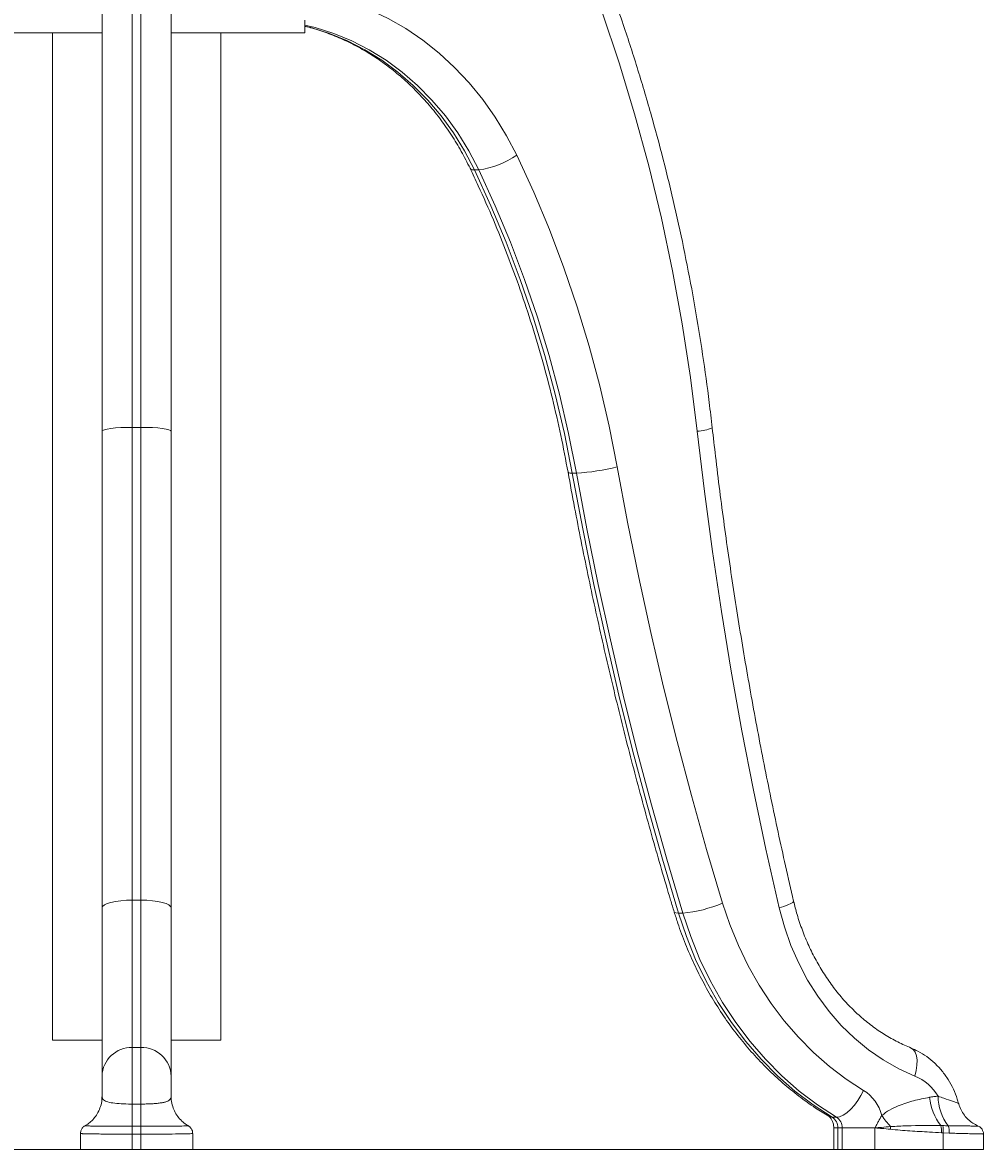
# Model space of a CAD drawing. Header units: millimetres. Extents: x 487 to 5104, y 208 to 5206.
# Tile 16 of 24: x 3732 to 4178, y 209 to 732. Entities that reach past the tile are written whole.
import ezdxf

# ---------------------------------------------------------------- set-up
doc = ezdxf.new("R2010")
doc.units = ezdxf.units.MM
doc.styles.add('SLDTEXTSTYLE0', font='TXT', dxfattribs={"width": 0.75})
doc.dimstyles.new('SLDDIMSTYLE0', dxfattribs={"dimtxt": 3.5, "dimasz": 3.302, "dimexe": 0, "dimexo": 0.0625, "dimgap": 0.875, "dimtad": 1, "dimlfac": 0.5, "dimrnd": 1e-09, "dimzin": 12, "dimdsep": 46, "dimtxsty": 'SLDTEXTSTYLE0', "dimsah": 1, "dimcen": 0.09, "dimadec": 0, "dimazin": 3, "dimtfac": 1, "dimtofl": 0, "dimtmove": 0, "dimatfit": 3, "dimfxl": 0, "dimfrac": 2, "dimtolj": 1, "dimtzin": 12, "dimarcsym": 0})

# ---------------------------------------------------------------- blocks, each defined once
blk = doc.blocks.new('_D_3')
at = {"color": 7, "linetype": 'Continuous', "lineweight": 0}
for p, q in [((3244.03, 1042.12), (3067.92, 1042.12)), ((3068.92, 1042.12), (3068.92, 209.42)), ((4126.28, 209.42), (3067.92, 209.42))]:
    blk.add_line(p, q, dxfattribs=at)
for points in [[(3068.92, 1042.12), (3068.41, 1038.82), (3069.43, 1038.82)], [(3068.92, 209.42), (3069.43, 212.72), (3068.41, 212.72)]]:
    blk.add_solid(points, dxfattribs=at)
at = {"color": 7, "linetype": 'Continuous', "lineweight": 0, "insert": (3064.41, 332.52), "char_height": 3.5, "attachment_point": 1, "rotation": 90, "style": 'SLDTEXTSTYLE0'}
blk.add_mtext('416,35', dxfattribs=at)

msp = doc.modelspace()

# ---------------------------------------------------------------- linework, layer by layer
at = {"color": 7, "linetype": 'Continuous', "lineweight": 15}
for p, q in [((3783.029, 742.101), (3783.029, 544.266)), ((3787.029, 544.266), (3787.029, 742.101)), ((3769.029, 542.477), (3769.029, 736.849)), ((3801.029, 736.849), (3801.029, 542.477)), ((3863.029, 727.139), (3863.029, 733.139)), ((3707.029, 727.139), (3769.029, 727.139)), ((3746.029, 727.139), (3746.029, 260.124)), ((3801.029, 727.139), (3863.029, 727.139)), ((3824.029, 260.124), (3824.029, 727.139)), ((3941.621, 663.657), (3943.621, 663.657)), ((3783.029, 544.266), (3783.029, 325.063)), ((3787.029, 544.266), (3783.029, 544.266)), ((3787.029, 325.063), (3787.029, 544.266)), ((3769.029, 321.414), (3769.029, 542.477)), ((3801.029, 542.477), (3801.029, 321.414)), ((3986.918, 523.052), (3988.918, 523.052)), ((3783.029, 325.063), (3783.029, 256.701)), ((3787.029, 325.063), (3783.029, 325.063)), ((3787.029, 256.701), (3787.029, 325.063)), ((3769.029, 243.481), (3769.029, 321.414)), ((3801.029, 321.414), (3801.029, 243.481)), ((4036.166, 319.005), (4038.166, 319.005)), ((3769.029, 260.124), (3746.029, 260.124)), ((3783.029, 256.701), (3783.029, 230.485)), ((3787.029, 256.701), (3783.029, 256.701)), ((3787.029, 230.485), (3787.029, 256.701)), ((3824.029, 260.124), (3801.029, 260.124)), ((3769.029, 234.103), (3769.029, 243.481)), ((3801.029, 243.481), (3801.029, 234.103)), ((3783.029, 230.485), (3783.029, 220.228)), ((3783.029, 230.485), (3787.029, 230.485)), ((3787.029, 220.228), (3787.029, 230.485)), ((3783.029, 220.228), (3783.029, 216.542)), ((3783.029, 220.228), (3787.029, 220.228)), ((3787.029, 220.228), (3787.029, 216.542)), ((4107.42, 224.387), (4109.42, 224.387)), ((4157.82, 220.479), (4158.72, 220.47)), ((3759.029, 216.882), (3759.029, 209.421)), ((3783.029, 216.542), (3783.029, 209.421)), ((3787.029, 216.542), (3783.029, 216.542)), ((3787.029, 216.542), (3787.029, 209.421)), ((3811.029, 209.421), (3811.029, 216.894)), ((4108.162, 219.421), (4108.162, 209.421)), ((4110.038, 219.421), (4112.038, 219.421)), ((4110.038, 219.421), (4110.038, 209.421)), ((4112.038, 219.421), (4127.277, 219.421)), ((4112.038, 209.421), (4112.038, 219.421)), ((4127.277, 219.421), (4127.277, 209.421)), ((4158.886, 217.141), (4158.032, 217.196)), ((4158.886, 217.141), (4158.886, 209.421)), ((4161.7, 217.004), (4158.886, 217.141)), ((4177.545, 209.421), (4177.545, 216.57)), ((3783.029, 209.421), (3759.029, 209.421)), ((3787.029, 209.421), (3783.029, 209.421)), ((3811.029, 209.421), (3787.029, 209.421)), ((4110.038, 209.421), (4108.162, 209.421)), ((4110.038, 209.421), (4112.038, 209.421)), ((4127.277, 209.421), (4112.038, 209.421)), ((4158.886, 209.421), (4127.277, 209.421)), ((4177.545, 209.421), (4158.886, 209.421))]:
    msp.add_line(p, q, dxfattribs=at)
at = {"color": 8, "linetype": 'Continuous', "lineweight": 15}
msp.add_line((4110.038, 219.421), (4108.162, 219.421), dxfattribs=at)
at = {"color": 8, "linetype": 'Continuous', "lineweight": 15, "flags": 128}
for points in [[(3865.644, 745.802), (3866.645, 745.642), (3875.653, 743.778), (3884.524, 741.181), (3893.214, 737.864), (3901.678, 733.845), (3909.874, 729.143), (3917.76, 723.782), (3925.298, 717.79), (3932.449, 711.195), (3939.178, 704.032), (3945.449, 696.336), (3951.233, 688.146), (3956.499, 679.503), (3961.222, 670.451)], [(3943.621, 663.657), (3939.017, 672.43), (3933.85, 680.775), (3928.149, 688.642), (3921.947, 695.987), (3915.28, 702.767), (3908.187, 708.943), (3900.708, 714.479), (3892.886, 719.343), (3884.767, 723.507), (3876.398, 726.948), (3867.827, 729.645), (3863.029, 730.808)], [(3863.029, 730.353), (3865.827, 729.645), (3874.398, 726.948), (3882.767, 723.507), (3890.886, 719.343), (3898.708, 714.479), (3906.187, 708.943), (3913.28, 702.767), (3919.947, 695.987), (3926.149, 688.642), (3931.85, 680.775), (3937.017, 672.43), (3941.621, 663.657)], [(4089.552, 324.603), (4089.541, 324.448), (4089.146, 323.995), (4088.243, 323.442), (4086.866, 322.811), (4085.069, 322.126), (4082.92, 321.414)], [(4036.166, 319.005), (4035.02, 319.095), (4034.358, 319.359), (4034.211, 319.57)], [(4143.976, 256.465), (4144.021, 256.447), (4145.107, 255.694), (4145.948, 254.473), (4146.513, 252.829), (4146.779, 250.825), (4146.736, 248.54), (4146.386, 246.06), (4145.742, 243.481)], [(4107.42, 224.387), (4106.162, 224.626), (4105.81, 224.804)]]:
    msp.add_lwpolyline(points, dxfattribs=at)
at = {"color": 7, "linetype": 'Continuous', "lineweight": 15, "flags": 128}
for points in [[(4044.921, 542.477), (4041.787, 567.401), (4037.963, 592.196), (4033.454, 616.836), (4028.262, 641.298), (4022.395, 665.555), (4015.858, 689.582), (4008.657, 713.355), (4000.801, 736.849)], [(3961.222, 670.451), (3969.077, 653.36), (3976.369, 635.939), (3983.089, 618.213), (3989.226, 600.208), (3994.772, 581.95), (3999.718, 563.463), (4004.059, 544.774), (4007.787, 525.91)], [(3941.621, 663.657), (3949.262, 647.031), (3956.356, 630.084), (3962.892, 612.842), (3968.862, 595.327), (3974.257, 577.566), (3979.069, 559.582), (3983.291, 541.403), (3986.918, 523.052)], [(3988.918, 523.052), (3985.291, 541.403), (3981.069, 559.582), (3976.257, 577.566), (3970.862, 595.327), (3964.892, 612.842), (3958.356, 630.084), (3951.262, 647.031), (3943.621, 663.657)], [(3783.029, 544.266), (3780.297, 544.232), (3777.671, 544.13), (3775.251, 543.965), (3773.129, 543.742), (3771.388, 543.471), (3770.094, 543.162), (3769.298, 542.826), (3769.029, 542.477)], [(3787.029, 544.266), (3789.76, 544.232), (3792.386, 544.13), (3794.807, 543.965), (3796.928, 543.742), (3798.669, 543.471), (3799.963, 543.162), (3800.76, 542.826), (3801.029, 542.477)], [(4082.92, 321.414), (4076.755, 348.694), (4070.992, 376.09), (4065.632, 403.596), (4060.676, 431.202), (4056.125, 458.901), (4051.982, 486.685), (4048.247, 514.547), (4044.921, 542.477)], [(3986.918, 523.052), (3991.788, 497.159), (3997.028, 471.362), (4002.637, 445.669), (4008.615, 420.087), (4014.958, 394.622), (4021.665, 369.283), (4028.735, 344.075), (4036.166, 319.005)], [(4038.166, 319.005), (4030.735, 344.075), (4023.665, 369.283), (4016.958, 394.622), (4010.615, 420.087), (4004.637, 445.669), (3999.028, 471.362), (3993.788, 497.159), (3988.918, 523.052)], [(4007.787, 525.91), (4012.614, 500.243), (4017.809, 474.672), (4023.369, 449.204), (4029.294, 423.845), (4035.581, 398.604), (4042.23, 373.486), (4049.238, 348.498), (4056.604, 323.648)], [(3783.029, 325.063), (3780.297, 324.993), (3777.671, 324.786), (3775.251, 324.448), (3773.129, 323.995), (3771.388, 323.442), (3770.094, 322.811), (3769.298, 322.126), (3769.029, 321.414)], [(3787.029, 325.063), (3789.76, 324.993), (3792.386, 324.786), (3794.807, 324.448), (3796.928, 323.995), (3798.669, 323.442), (3799.963, 322.811), (3800.76, 322.126), (3801.029, 321.414)], [(4036.166, 319.005), (4039.844, 308.133), (4044.159, 297.578), (4049.091, 287.389), (4054.617, 277.616), (4060.711, 268.303), (4067.344, 259.495), (4074.485, 251.233), (4082.1, 243.557), (4090.153, 236.502), (4098.606, 230.102), (4107.42, 224.387)], [(4109.42, 224.387), (4100.606, 230.102), (4092.153, 236.502), (4084.1, 243.557), (4076.485, 251.233), (4069.344, 259.495), (4062.711, 268.303), (4056.617, 277.616), (4051.091, 287.389), (4046.159, 297.578), (4041.844, 308.133), (4038.166, 319.005)], [(4056.604, 323.648), (4059.979, 313.671), (4063.939, 303.985), (4068.465, 294.636), (4073.536, 285.667), (4079.128, 277.121), (4085.215, 269.039), (4091.767, 261.457), (4098.755, 254.413), (4106.145, 247.939), (4113.902, 242.066), (4121.99, 236.822)], [(4145.742, 243.481), (4138.307, 246.868), (4131.134, 250.939), (4124.27, 255.666), (4117.759, 261.02), (4111.645, 266.963), (4105.968, 273.459), (4100.763, 280.463), (4096.067, 287.93), (4091.909, 295.812), (4088.317, 304.056), (4085.314, 312.609), (4082.92, 321.414)], [(4109.42, 224.387), (4110.893, 224.626), (4112.523, 225.333), (4114.248, 226.482), (4116.001, 228.029), (4117.716, 229.913), (4119.326, 232.063), (4120.769, 234.396), (4121.99, 236.822)]]:
    msp.add_lwpolyline(points, dxfattribs=at)
at = {"color": 7, "linetype": 'Continuous', "lineweight": 15}
for centre, radius, start, end in [((3937.893, 704.687), 41.429, 277.9463, 304.2699), ((3983.313, 623.793), 100.897, 273.18461, 284.03808), ((4032.515, 380.38), 61.634, 275.2606, 293.00697), ((3782.649, 243.079), 13.627, 88.40581, 178.31173), ((3787.408, 243.079), 13.627, 1.68827, 91.59419), ((4136.976, 222.536), 22.705, 30.62617, 67.28933), ((4111.815, 220.594), 19.154, 13.88537, 57.91111), ((4177.928, 236.207), 25.528, 185.83983, 218.03192), ((4179.917, 234.445), 23.406, 180.83799, 216.80115), ((4162.889, 246.756), 38.987, 213.58289, 223.2501), ((4104.298, 219.568), 5.742, 358.5271, 57.05774), ((4106.298, 219.568), 5.742, 358.5271, 57.05774), ((4117.459, 220.576), 17.041, 353.86678, 358.20532), ((4146.445, 218.095), 11.622, 355.56243, 11.83396), ((4147.629, 218.249), 11.312, 354.3785, 11.32189), ((4154.273, 217.615), 7.452, 355.29909, 22.14423)]:
    msp.add_arc(centre, radius, start, end, dxfattribs=at)
at = {"color": 8, "linetype": 'Continuous', "lineweight": 15}
for centre, radius, start, end in [((3941.164, 665.55), 1.948, 216.88056, 283.56169), ((4044.171, 561.977), 19.515, 272.20188, 293.12217), ((3986.329, 525.124), 2.154, 232.24953, 285.86907)]:
    msp.add_arc(centre, radius, start, end, dxfattribs=at)
at = {"color": 7, "linetype": 'Continuous', "lineweight": 15}
for points, knots in [([(4051.835, 544.03), (4051.38, 547.965), (4050.066, 559.333), (4047.476, 578.068), (4043.89, 600.186), (4039.758, 622.179), (4035.093, 644.029), (4029.895, 665.72), (4024.172, 687.235), (4017.918, 708.553), (4012.149, 726.62), (4008.377, 737.534), (4007.013, 741.479)], [0, 0, 0, 0, 0.05819636, 0.16814067, 0.27808765, 0.3880341, 0.49797982, 0.60792462, 0.7178683, 0.82781062, 0.93775133, 1, 1, 1, 1]), ([(3863.029, 730.172), (3864.219, 729.895), (3867.978, 729.021), (3874.182, 726.891), (3881.598, 723.824), (3888.808, 720.136), (3895.787, 715.891), (3902.5, 711.097), (3908.917, 705.78), (3915.009, 699.965), (3920.748, 693.678), (3926.11, 686.951), (3931.061, 679.807), (3935.618, 672.31), (3938.276, 667.025), (3939.604, 664.386)], [0, 0, 0, 0, 0.0375704, 0.1185938, 0.199479, 0.2802053, 0.3607625, 0.4411495, 0.5213727, 0.6014438, 0.681378, 0.761192, 0.840903, 0.9205272, 1, 1, 1, 1]), ([(3939.604, 664.386), (3940.885, 661.685), (3944.626, 653.8), (3950.463, 640.503), (3956.945, 624.418), (3962.925, 608.071), (3968.402, 591.489), (3973.37, 574.693), (3977.81, 557.7), (3981.748, 540.616), (3983.928, 529.129), (3985.01, 523.422)], [0, 0, 0, 0, 0.0612387, 0.1787864, 0.2963339, 0.4138734, 0.531406, 0.6489325, 0.7664536, 0.8839701, 1, 1, 1, 1]), ([(4089.552, 324.602), (4088.292, 330.056), (4084.632, 345.905), (4078.974, 372.27), (4072.756, 403.736), (4067.079, 435.338), (4061.934, 467.062), (4057.333, 498.897), (4054.049, 524.571), (4052.335, 539.633), (4051.835, 544.03)], [0, 0, 0, 0, 0.0756533, 0.2198085, 0.3639651, 0.508121, 0.6522764, 0.7964313, 0.9405857, 1, 1, 1, 1]), ([(3985.01, 523.422), (3986.014, 517.947), (3988.921, 502.1), (3994.141, 475.984), (4000.841, 445.13), (4008.079, 414.437), (4015.843, 383.915), (4023.989, 354.111), (4030.227, 332.705), (4033.657, 321.398), (4034.211, 319.571)], [0, 0, 0, 0, 0.0792803, 0.2294818, 0.3796849, 0.5298875, 0.6800896, 0.830291, 0.9725844, 1, 1, 1, 1]), ([(4143.968, 256.468), (4142.944, 256.896), (4139.814, 258.204), (4134.706, 260.822), (4128.759, 264.522), (4123.082, 268.772), (4117.71, 273.533), (4112.675, 278.777), (4108.008, 284.471), (4103.736, 290.58), (4099.888, 297.067), (4096.484, 303.889), (4093.556, 311.01), (4091.229, 317.929), (4090.073, 322.53), (4089.552, 324.602)], [0, 0, 0, 0, 0.0400376, 0.1223624, 0.2044887, 0.286333, 0.3679116, 0.4492511, 0.5303836, 0.6113422, 0.6921585, 0.7728609, 0.8534736, 0.9340168, 1, 1, 1, 1]), ([(4034.211, 319.571), (4034.767, 317.802), (4036.349, 312.768), (4039.364, 304.643), (4043.405, 295.306), (4047.948, 286.27), (4052.967, 277.566), (4058.445, 269.228), (4064.361, 261.287), (4070.694, 253.775), (4077.419, 246.72), (4084.509, 240.146), (4091.943, 234.09), (4099.057, 228.972), (4103.774, 226.06), (4105.812, 224.802)], [0, 0, 0, 0, 0.0441597, 0.1256245, 0.2070935, 0.2885418, 0.3699627, 0.4513484, 0.5326904, 0.6139793, 0.6952055, 0.7763596, 0.8574322, 0.9384153, 1, 1, 1, 1]), ([(4166.005, 230.766), (4165.821, 231.436), (4165.193, 233.726), (4163.668, 237.478), (4161.296, 241.87), (4158.402, 245.89), (4155.06, 249.472), (4151.318, 252.539), (4147.592, 254.879), (4145.055, 255.992), (4143.968, 256.468)], [0, 0, 0, 0, 0.058166, 0.1987012, 0.3393397, 0.4796788, 0.6194777, 0.758495, 0.8965322, 1, 1, 1, 1]), ([(3768.96, 233.848), (3768.965, 233.349), (3768.98, 231.85), (3768.388, 229.362), (3767.251, 226.605), (3765.665, 224.215), (3763.856, 222.327), (3762.304, 221.088), (3761.383, 220.594), (3761.13, 220.458)], [0, 0, 0, 0, 0.0912752, 0.27375, 0.4613375, 0.634523, 0.7952944, 0.943881, 1, 1, 1, 1]), ([(3769.029, 234.103), (3769.058, 233.776), (3769.136, 232.896), (3770.23, 231.826), (3772.958, 231.06), (3776.731, 230.647), (3780.301, 230.499), (3782.423, 230.488), (3783.029, 230.485)], [0, 0, 0, 0, 0.133972, 0.36099788, 0.5593097, 0.74552522, 0.92738685, 1, 1, 1, 1]), ([(3787.029, 230.485), (3787.331, 230.485), (3787.937, 230.487), (3789.285, 230.505), (3791.073, 230.555), (3793.189, 230.671), (3795.148, 230.846), (3796.89, 231.089), (3798.37, 231.416), (3799.572, 231.852), (3800.428, 232.42), (3800.841, 233.032), (3801.007, 233.607), (3801.021, 233.937), (3801.029, 234.103)], [0, 0, 0, 0, 0.03613611, 0.07245301, 0.16205873, 0.25450402, 0.3462823, 0.44089, 0.53869113, 0.63933191, 0.75149122, 0.86635069, 0.93305535, 1, 1, 1, 1]), ([(3808.785, 220.548), (3808.539, 220.68), (3807.546, 221.216), (3805.889, 222.601), (3804.006, 224.704), (3802.483, 227.238), (3801.46, 230.105), (3800.993, 232.451), (3801.066, 233.804), (3801.082, 234.101)], [0, 0, 0, 0, 0.0544259, 0.219448, 0.3932245, 0.5720532, 0.7532478, 0.9457869, 1, 1, 1, 1]), ([(4130.409, 225.19), (4131.598, 226.078), (4134.01, 227.878), (4139.004, 230.113), (4145.179, 232.152), (4150.073, 233.122), (4152.532, 233.609)], [0, 0, 0, 0, 0.1804495, 0.3659537, 0.6814066, 1, 1, 1, 1]), ([(4152.532, 233.609), (4153.192, 233.716), (4154.515, 233.93), (4155.847, 234.045), (4156.513, 234.103)], [0, 0, 0, 0, 0.49951202, 1, 1, 1, 1]), ([(4174.913, 220.388), (4174.157, 220.75), (4172.562, 221.515), (4170.474, 223.22), (4168.582, 225.303), (4167.116, 227.758), (4166.256, 229.633), (4166.066, 230.684), (4166.052, 230.763)], [0, 0, 0, 0, 0.17772984, 0.37560722, 0.56857667, 0.77302411, 0.9829482, 1, 1, 1, 1]), ([(4105.812, 224.802), (4105.881, 224.759), (4106.113, 224.611), (4106.636, 224.142), (4107.347, 223.106), (4107.921, 221.661), (4108.146, 220.333), (4108.159, 219.586), (4108.162, 219.421)], [0, 0, 0, 0, 0.0966091, 0.3261687, 0.5325045, 0.7417264, 0.9429639, 1, 1, 1, 1]), ([(4127.277, 219.421), (4127.284, 219.433), (4127.545, 219.935), (4128.057, 220.928), (4129.073, 222.872), (4129.876, 224.266), (4130.409, 225.19)], [0, 0, 0, 0, 0.0061763, 0.2562899, 0.506221, 1, 1, 1, 1]), ([(3761.154, 220.43), (3761.152, 220.429), (3760.947, 220.34), (3760.312, 219.888), (3759.56, 218.993), (3759.058, 217.892), (3759.087, 217.151), (3759.098, 216.882)], [0, 0, 0, 0, 0.0025583, 0.2267452, 0.507571, 0.8208883, 1, 1, 1, 1]), ([(3810.957, 216.915), (3810.953, 217.281), (3810.946, 218.062), (3810.421, 219.086), (3809.752, 219.867), (3809.141, 220.314), (3808.849, 220.452), (3808.755, 220.497)], [0, 0, 0, 0, 0.2313133, 0.495074, 0.7163573, 0.9083917, 1, 1, 1, 1]), ([(4127.277, 219.421), (4127.297, 219.422), (4127.597, 219.443), (4128.624, 219.518), (4131.024, 219.711), (4133.116, 219.911), (4134.492, 220.043)], [0, 0, 0, 0, 0.00786502, 0.12394847, 0.42400182, 1, 1, 1, 1]), ([(4134.492, 220.043), (4137.048, 220.175), (4144.819, 220.576), (4152.599, 220.518), (4157.82, 220.479)], [0, 0, 0, 0, 0.3289975, 1, 1, 1, 1]), ([(4158.72, 220.47), (4159.134, 220.461), (4159.962, 220.443), (4160.771, 220.43), (4161.175, 220.424)], [0, 0, 0, 0, 0.4995023, 1, 1, 1, 1]), ([(4177.493, 216.572), (4177.508, 216.696), (4177.58, 217.284), (4177.235, 218.234), (4176.616, 219.206), (4175.899, 219.835), (4175.305, 220.188), (4174.968, 220.299), (4174.871, 220.331)], [0, 0, 0, 0, 0.07578954, 0.35897556, 0.58515907, 0.77561925, 0.93556132, 1, 1, 1, 1]), ([(4134.403, 218.756), (4133.069, 218.896), (4130.958, 219.119), (4128.647, 219.314), (4127.624, 219.394), (4127.362, 219.414), (4127.296, 219.419), (4127.277, 219.421)], [0, 0, 0, 0, 0.56211276, 0.88993954, 0.97189506, 0.99238392, 1, 1, 1, 1]), ([(4158.032, 217.196), (4156.208, 217.297), (4151.356, 217.566), (4143.473, 217.988), (4137.427, 218.5), (4134.403, 218.756)], [0, 0, 0, 0, 0.2313714, 0.6156367, 1, 1, 1, 1])]:
    msp.add_open_spline(points, degree=3, knots=knots, dxfattribs=at)
at = {"color": 8, "linetype": 'Continuous', "lineweight": 15}
for points, knots in [([(4156.513, 234.103), (4157.425, 233.776), (4159.883, 232.896), (4163.186, 231.831), (4165.621, 231.08), (4165.842, 230.846), (4165.941, 230.743)], [0, 0, 0, 0, 0.1865637, 0.5027102, 0.7788708, 1, 1, 1, 1]), ([(3761.169, 220.396), (3761.137, 220.39), (3761.016, 220.369), (3761.543, 220.339), (3762.728, 220.308), (3765.122, 220.276), (3769.463, 220.248), (3775.994, 220.231), (3780.748, 220.229), (3783.029, 220.228)], [0, 0, 0, 0, 0.0430385, 0.1608144, 0.2699704, 0.3825118, 0.5960327, 0.806213, 1, 1, 1, 1]), ([(3787.029, 220.228), (3788.37, 220.228), (3791.101, 220.229), (3796.088, 220.236), (3801.58, 220.252), (3806.277, 220.288), (3808.861, 220.335), (3808.752, 220.381), (3808.708, 220.399)], [0, 0, 0, 0, 0.1137495, 0.2316193, 0.4386864, 0.646508, 0.85602, 1, 1, 1, 1]), ([(4161.175, 220.424), (4162.387, 220.408), (4164.849, 220.377), (4168.016, 220.339), (4170.722, 220.308), (4173.394, 220.276), (4175.178, 220.254), (4174.91, 220.246), (4174.84, 220.244)], [0, 0, 0, 0, 0.1537541, 0.3123751, 0.4593867, 0.6109577, 0.8985284, 1, 1, 1, 1]), ([(3783.029, 216.542), (3782.538, 216.543), (3781.592, 216.543), (3779.815, 216.544), (3777.827, 216.547), (3775.663, 216.551), (3773.916, 216.557), (3772.115, 216.564), (3770.353, 216.572), (3768.507, 216.584), (3767.073, 216.596), (3765.645, 216.61), (3764.307, 216.626), (3762.988, 216.647), (3762.03, 216.667), (3761.135, 216.691), (3760.373, 216.719), (3759.727, 216.755), (3759.326, 216.792), (3759.06, 216.832), (3759.078, 216.865), (3759.087, 216.882)], [0, 0, 0, 0, 0.0390144, 0.0753483, 0.1419107, 0.1992465, 0.2537701, 0.2901041, 0.3566665, 0.4140024, 0.4685261, 0.5048589, 0.571419, 0.6287529, 0.6832746, 0.7196017, 0.7861513, 0.8434758, 0.8979885, 0.9476765, 1, 1, 1, 1]), ([(3810.689, 216.894), (3810.76, 216.858), (3810.98, 216.748), (3808.431, 216.666), (3803.472, 216.591), (3796.52, 216.554), (3790.694, 216.543), (3787.519, 216.543), (3787.029, 216.542)], [0, 0, 0, 0, 0.101994, 0.3166711, 0.5313824, 0.7461013, 0.9608198, 1, 1, 1, 1]), ([(4177.515, 216.57), (4177.523, 216.571), (4177.552, 216.575), (4177.379, 216.584), (4177.075, 216.596), (4176.6, 216.61), (4175.964, 216.626), (4175.05, 216.647), (4174.145, 216.667), (4173.064, 216.691), (4171.829, 216.719), (4170.29, 216.755), (4168.772, 216.792), (4166.816, 216.843), (4164.495, 216.908), (4162.57, 216.974), (4161.7, 217.004)], [0, 0, 0, 0, 0.02994703, 0.10352108, 0.17348651, 0.22010919, 0.30551994, 0.37909138, 0.44905426, 0.49566966, 0.58106688, 0.65462637, 0.72457767, 0.78833788, 0.90427231, 1, 1, 1, 1])]:
    msp.add_open_spline(points, degree=3, knots=knots, dxfattribs=at)

# ---------------------------------------------------------------- dimensions: what is measured, and where the dimension line sits
at = {"color": 7, "linetype": 'Continuous', "lineweight": 0}
dim = msp.add_linear_dim(base=(3068.922, 209.421), p1=(3245.029, 1042.124), p2=(4127.277, 209.421), angle=90, dimstyle='SLDDIMSTYLE0', dxfattribs=at)
dim.commit()
dim.dimension.update_dxf_attribs({"geometry": '_D_3', "text_midpoint": (3068.922, 339.63), "dimtype": 160})

doc.saveas('drawing.dxf')
